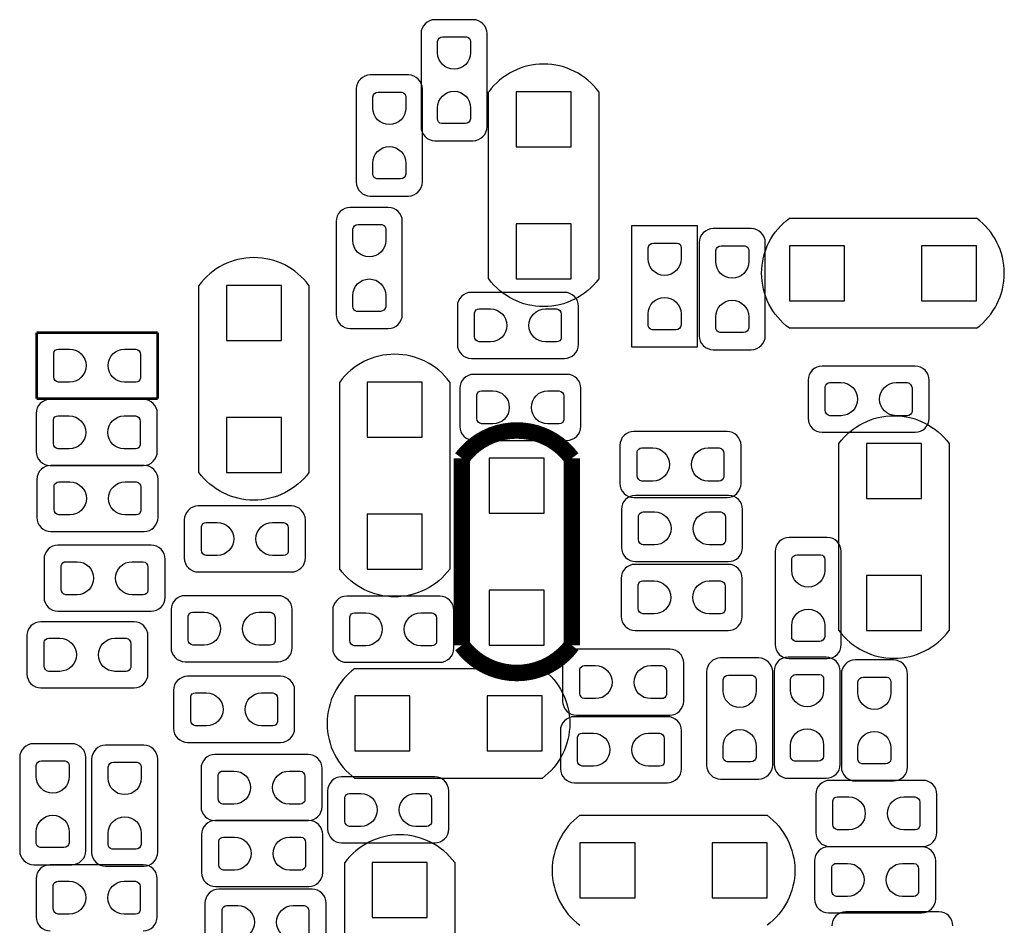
# Model space of a CAD drawing. Extents: x -19.8 to 77.6, y -11.3 to 44.7.
# Tile 7 of 11: x 33.5 to 42.4, y 23.9 to 32.1. Entities that reach past the tile are written whole.
import ezdxf

# ---------------------------------------------------------------- set-up
doc = ezdxf.new("R2010")
doc.units = 0
for name, color, linetype in [('PG_ASSEMBLY_BOTTOM', 12, 'CONTINUOUS'), ('PG_SILKSCREEN_BOTTOM', 7, 'CONTINUOUS'), ('PIN_BOTTOM', 52, 'CONTINUOUS')]:
    doc.layers.add(name, color=color, linetype=linetype)

msp = doc.modelspace()

# ---------------------------------------------------------------- linework, layer by layer
at = {"layer": 'PG_ASSEMBLY_BOTTOM'}
for points in [[(37.268429, 32.149821, 0.414214), (37.141429, 32.022821)], [(37.741631, 32.022821, 0.414135), (37.614631, 32.149821)], [(38.755853, 31.494247, 0.504928), (37.756059, 31.494247)], [(36.680419, 31.64713, 0.414214), (36.553419, 31.52013)], [(37.153621, 31.52013, 0.414135), (37.026621, 31.64713)], [(37.141429, 31.176722, 0.414253), (37.268429, 31.049722)], [(37.614631, 31.049722, 0.414174), (37.741631, 31.176722)], [(36.553419, 30.674031, 0.414253), (36.680419, 30.547031)], [(37.026621, 30.547031, 0.414174), (37.153621, 30.674031)], [(36.498098, 30.443221, 0.414214), (36.371098, 30.316221)], [(36.9713, 30.316221, 0.414135), (36.8443, 30.443221)], [(40.487854, 29.345611, -0.503873), (40.487854, 30.345405)], [(42.188079, 29.345611, 0.504928), (42.188079, 30.345405)], [(39.795983, 30.250409, 0.414214), (39.668983, 30.123409)], [(40.269185, 30.123409, 0.414135), (40.142185, 30.250409)], [(36.123423, 29.734485, 0.504928), (35.123628, 29.734485)], [(38.755853, 29.794022, -0.503873), (37.756059, 29.794022)], [(37.598579, 29.671493, 0.414135), (37.471579, 29.544493)], [(38.571678, 29.544493, 0.414174), (38.444678, 29.671493)], [(36.371098, 29.470121, 0.414253), (36.498098, 29.343121)], [(36.8443, 29.343121, 0.414174), (36.9713, 29.470121)], [(39.668983, 29.27731, 0.414253), (39.795983, 29.15031)], [(40.142185, 29.15031, 0.414174), (40.269185, 29.27731)], [(37.471579, 29.198291, 0.414214), (37.598579, 29.071291)], [(38.444678, 29.071291, 0.414253), (38.571678, 29.198291)], [(37.402795, 28.856356, 0.504928), (36.403001, 28.856356)], [(40.784755, 29.000958, 0.414253), (40.657755, 28.873958)], [(41.757854, 28.873958, 0.414214), (41.630854, 29.000958)], [(37.620727, 28.926333, 0.414135), (37.493727, 28.799333)], [(38.593827, 28.799333, 0.414174), (38.466827, 28.926333)], [(33.772577, 28.698723, 0.414135), (33.645577, 28.571723)], [(34.745676, 28.571723, 0.414174), (34.618676, 28.698723)], [(40.938425, 28.298115, -0.503873), (41.938219, 28.298115)], [(37.493727, 28.453131, 0.414214), (37.620727, 28.326131)], [(38.466827, 28.326131, 0.414253), (38.593827, 28.453131)], [(40.657755, 28.527756, 0.414174), (40.784755, 28.400756)], [(41.630854, 28.400756, 0.414135), (41.757854, 28.527756)], [(39.075335, 28.406877, 0.414135), (38.948335, 28.279877)], [(40.048434, 28.279877, 0.414174), (39.921434, 28.406877)], [(33.645577, 28.225521, 0.414214), (33.772577, 28.098521)], [(34.618676, 28.098521, 0.414253), (34.745676, 28.225521)], [(33.778927, 28.098521, 0.414135), (33.651927, 27.971521)], [(34.752026, 27.971521, 0.414174), (34.625026, 28.098521)], [(36.123423, 28.034259, -0.503873), (35.123628, 28.034259)], [(38.948335, 27.933675, 0.414214), (39.075335, 27.806675)], [(39.921434, 27.806675, 0.414253), (40.048434, 27.933675)], [(39.089559, 27.825471, 0.414135), (38.962559, 27.698471)], [(40.062658, 27.698471, 0.414174), (39.935658, 27.825471)], [(35.117735, 27.730196, 0.414135), (34.990735, 27.603196)], [(36.090835, 27.603196, 0.414174), (35.963835, 27.730196)], [(33.651927, 27.625319, 0.414214), (33.778927, 27.498319)], [(34.625026, 27.498319, 0.414253), (34.752026, 27.625319)], [(33.843417, 27.373326, 0.414135), (33.716417, 27.246326)], [(34.816517, 27.246326, 0.414174), (34.689517, 27.373326)], [(40.485593, 27.443201, 0.414214), (40.358593, 27.316201)], [(40.958795, 27.316201, 0.414135), (40.831795, 27.443201)], [(38.962559, 27.352269, 0.414214), (39.089559, 27.225269)], [(39.935658, 27.225269, 0.414253), (40.062658, 27.352269)], [(34.990735, 27.256994, 0.414214), (35.117735, 27.129994)], [(35.963835, 27.129994, 0.414253), (36.090835, 27.256994)], [(39.086536, 27.199133, 0.414135), (38.959536, 27.072133)], [(40.059635, 27.072133, 0.414174), (39.932635, 27.199133)], [(37.402795, 27.156131, -0.503873), (36.403001, 27.156131)], [(33.716417, 26.900124, 0.414214), (33.843417, 26.773124)], [(34.689517, 26.773124, 0.414253), (34.816517, 26.900124)], [(34.997568, 26.914627, 0.414135), (34.870568, 26.787627)], [(35.970667, 26.787627, 0.414174), (35.843667, 26.914627)], [(36.465993, 26.909243, 0.414253), (36.338993, 26.782243)], [(37.439092, 26.782243, 0.414214), (37.312092, 26.909243)], [(33.687995, 26.677137, 0.414253), (33.560995, 26.550137)], [(34.661094, 26.550137, 0.414214), (34.534094, 26.677137)], [(38.959536, 26.725931, 0.414214), (39.086536, 26.598931)], [(39.932635, 26.598931, 0.414253), (40.059635, 26.725931)], [(40.938425, 26.597889, 0.504928), (41.938219, 26.597889)], [(34.870568, 26.441425, 0.414214), (34.997568, 26.314425)], [(35.843667, 26.314425, 0.414253), (35.970667, 26.441425)], [(36.338993, 26.436041, 0.414174), (36.465993, 26.309041)], [(37.312092, 26.309041, 0.414135), (37.439092, 26.436041)], [(38.554711, 26.428929, 0.414253), (38.427711, 26.301929)], [(39.52781, 26.301929, 0.414214), (39.40081, 26.428929)], [(40.358593, 26.470102, 0.414253), (40.485593, 26.343102)], [(40.831795, 26.343102, 0.414174), (40.958795, 26.470102)], [(39.863293, 26.348207, 0.414214), (39.736293, 26.221207)], [(40.336495, 26.221207, 0.414135), (40.209495, 26.348207)], [(40.475992, 26.355015, 0.414214), (40.348992, 26.228015)], [(40.949194, 26.228015, 0.414135), (40.822194, 26.355015)], [(41.087294, 26.330681, 0.414214), (40.960294, 26.203681)], [(41.560496, 26.203681, 0.414135), (41.433496, 26.330681)], [(36.540999, 26.252729, 0.504928), (36.540999, 25.252934)], [(38.241224, 26.252729, -0.503873), (38.241224, 25.252934)], [(33.560995, 26.203935, 0.414174), (33.687995, 26.076935)], [(34.534094, 26.076935, 0.414135), (34.661094, 26.203935)], [(35.02025, 26.181482, 0.414253), (34.89325, 26.054482)], [(35.993349, 26.054482, 0.414214), (35.866349, 26.181482)], [(38.427711, 25.955727, 0.414174), (38.554711, 25.828727)], [(39.40081, 25.828727, 0.414135), (39.52781, 25.955727)], [(38.534569, 25.814706, 0.414253), (38.407569, 25.687706)], [(39.507668, 25.687706, 0.414214), (39.380668, 25.814706)], [(34.89325, 25.70828, 0.414174), (35.02025, 25.58128)], [(35.866349, 25.58128, 0.414135), (35.993349, 25.70828)], [(33.622488, 25.569367, 0.414174), (33.495488, 25.442367)], [(34.09569, 25.442367, 0.414253), (33.96869, 25.569367)], [(34.276284, 25.555677, 0.414174), (34.149284, 25.428677)], [(34.749486, 25.428677, 0.414253), (34.622486, 25.555677)], [(35.269627, 25.470841, 0.414253), (35.142627, 25.343841)], [(36.242727, 25.343841, 0.414214), (36.115727, 25.470841)], [(38.407569, 25.341504, 0.414174), (38.534569, 25.214504)], [(39.380668, 25.214504, 0.414135), (39.507668, 25.341504)], [(39.736293, 25.375108, 0.414253), (39.863293, 25.248108)], [(40.209495, 25.248108, 0.414174), (40.336495, 25.375108)], [(40.348992, 25.381915, 0.414253), (40.475992, 25.254915)], [(40.822194, 25.254915, 0.414174), (40.949194, 25.381915)], [(40.960294, 25.357582, 0.414253), (41.087294, 25.230582)], [(41.433496, 25.230582, 0.414174), (41.560496, 25.357582)], [(36.420273, 25.267437, 0.414135), (36.293273, 25.140437)], [(37.393372, 25.140437, 0.414174), (37.266372, 25.267437)], [(40.855138, 25.235865, 0.414253), (40.728138, 25.108865)], [(41.828237, 25.108865, 0.414214), (41.701237, 25.235865)], [(35.142627, 24.997639, 0.414174), (35.269627, 24.870639)], [(36.115727, 24.870639, 0.414135), (36.242727, 24.997639)], [(35.274987, 24.870664, 0.414253), (35.147987, 24.743664)], [(36.248086, 24.743664, 0.414214), (36.121086, 24.870664)], [(38.585369, 24.918238, 0.504928), (38.585369, 23.918443)], [(40.285594, 24.918238, -0.503873), (40.285594, 23.918443)], [(36.293273, 24.794235, 0.414214), (36.420273, 24.667235)], [(37.266372, 24.667235, 0.414253), (37.393372, 24.794235)], [(37.448007, 24.488369, 0.504928), (36.448213, 24.488369)], [(40.728138, 24.762663, 0.414174), (40.855138, 24.635663)], [(41.701237, 24.635663, 0.414135), (41.828237, 24.762663)], [(40.843987, 24.63165, 0.414253), (40.716987, 24.50465)], [(41.817087, 24.50465, 0.414214), (41.690087, 24.63165)], [(33.495488, 24.596268, 0.414135), (33.622488, 24.469268)], [(33.96869, 24.469268, 0.414214), (34.09569, 24.596268)], [(34.149284, 24.582577, 0.414135), (34.276284, 24.455577)], [(34.622486, 24.455577, 0.414214), (34.749486, 24.582577)], [(33.772119, 24.46909, 0.414135), (33.645119, 24.34209)], [(34.745219, 24.34209, 0.414174), (34.618219, 24.46909)], [(35.147987, 24.397462, 0.414174), (35.274987, 24.270462)], [(36.121086, 24.270462, 0.414135), (36.248086, 24.397462)], [(35.305746, 24.247373, 0.414253), (35.178746, 24.120373)], [(36.278845, 24.120373, 0.414214), (36.151845, 24.247373)], [(40.716987, 24.158448, 0.414174), (40.843987, 24.031448)], [(41.690087, 24.031448, 0.414135), (41.817087, 24.158448)], [(33.645119, 23.995888, 0.414214), (33.772119, 23.868888)], [(34.618219, 23.868888, 0.414253), (34.745219, 23.995888)], [(41.000451, 24.041303, 0.414253), (40.873451, 23.914303)], [(41.973551, 23.914303, 0.414214), (41.846551, 24.041303)]]:
    msp.add_lwpolyline(points, format="xyb", dxfattribs=at)
for points in [[(37.614631, 32.149821), (37.268429, 32.149821)], [(37.141429, 32.022821), (37.141429, 31.176722)], [(37.741631, 31.176722), (37.741631, 32.022821)], [(37.026621, 31.64713), (36.680419, 31.64713)], [(36.553419, 31.52013), (36.553419, 30.674031)], [(37.153621, 30.674031), (37.153621, 31.52013)], [(37.755957, 29.794124), (37.755957, 31.494146)], [(38.755955, 31.494146), (38.755955, 29.794124)], [(37.268429, 31.049722), (37.614631, 31.049722)], [(36.680419, 30.547031), (37.026621, 30.547031)], [(36.8443, 30.443221), (36.498098, 30.443221)], [(40.487956, 30.345507), (42.187978, 30.345507)], [(36.371098, 30.316221), (36.371098, 29.470121)], [(36.9713, 29.470121), (36.9713, 30.316221)], [(39.654531, 30.275581), (39.054532, 30.275581)], [(39.054532, 30.275581), (39.054532, 29.175761)], [(39.654531, 29.175761), (39.654531, 30.275581)], [(40.142185, 30.250409), (39.795983, 30.250409)], [(39.668983, 30.123409), (39.668983, 29.27731)], [(40.269185, 29.27731), (40.269185, 30.123409)], [(35.123526, 28.034361), (35.123526, 29.734383)], [(36.123524, 29.734383), (36.123524, 28.034361)], [(38.444678, 29.671493), (37.598579, 29.671493)], [(37.471579, 29.544493), (37.471579, 29.198291)], [(38.571678, 29.198291), (38.571678, 29.544493)], [(36.498098, 29.343121), (36.8443, 29.343121)], [(42.187978, 29.345509), (40.487956, 29.345509)], [(39.054532, 29.175761), (39.654531, 29.175761)], [(37.598579, 29.071291), (38.444678, 29.071291)], [(39.795983, 29.15031), (40.142185, 29.15031)], [(41.630854, 29.000958), (40.784755, 29.000958)], [(38.466827, 28.926333), (37.620727, 28.926333)], [(36.402899, 27.156232), (36.402899, 28.856254)], [(37.402897, 28.856254), (37.402897, 27.156232)], [(40.657755, 28.873958), (40.657755, 28.527756)], [(41.757854, 28.527756), (41.757854, 28.873958)], [(37.493727, 28.799333), (37.493727, 28.453131)], [(38.593827, 28.453131), (38.593827, 28.799333)], [(34.618676, 28.698723), (33.772577, 28.698723)], [(33.645577, 28.571723), (33.645577, 28.225521)], [(34.745676, 28.225521), (34.745676, 28.571723)], [(39.921434, 28.406877), (39.075335, 28.406877)], [(40.784755, 28.400756), (41.630854, 28.400756)], [(37.620727, 28.326131), (38.466827, 28.326131)], [(38.948335, 28.279877), (38.948335, 27.933675)], [(40.048434, 27.933675), (40.048434, 28.279877)], [(40.938323, 26.597991), (40.938323, 28.298013)], [(41.938321, 28.298013), (41.938321, 26.597991)], [(33.772577, 28.098521), (34.618676, 28.098521)], [(34.625026, 28.098521), (33.778927, 28.098521)], [(33.651927, 27.971521), (33.651927, 27.625319)], [(34.752026, 27.625319), (34.752026, 27.971521)], [(39.935658, 27.825471), (39.089559, 27.825471)], [(35.963835, 27.730196), (35.117735, 27.730196)], [(39.075335, 27.806675), (39.921434, 27.806675)], [(38.962559, 27.698471), (38.962559, 27.352269)], [(40.062658, 27.352269), (40.062658, 27.698471)], [(34.990735, 27.603196), (34.990735, 27.256994)], [(36.090835, 27.256994), (36.090835, 27.603196)], [(33.778927, 27.498319), (34.625026, 27.498319)], [(34.689517, 27.373326), (33.843417, 27.373326)], [(40.831795, 27.443201), (40.485593, 27.443201)], [(40.358593, 27.316201), (40.358593, 26.470102)], [(40.958795, 26.470102), (40.958795, 27.316201)], [(33.716417, 27.246326), (33.716417, 26.900124)], [(34.816517, 26.900124), (34.816517, 27.246326)], [(39.932635, 27.199133), (39.086536, 27.199133)], [(39.089559, 27.225269), (39.935658, 27.225269)], [(35.117735, 27.129994), (35.963835, 27.129994)], [(38.959536, 27.072133), (38.959536, 26.725931)], [(40.059635, 26.725931), (40.059635, 27.072133)], [(35.843667, 26.914627), (34.997568, 26.914627)], [(37.312092, 26.909243), (36.465993, 26.909243)], [(33.843417, 26.773124), (34.689517, 26.773124)], [(34.870568, 26.787627), (34.870568, 26.441425)], [(35.970667, 26.441425), (35.970667, 26.787627)], [(36.338993, 26.782243), (36.338993, 26.436041)], [(37.439092, 26.436041), (37.439092, 26.782243)], [(34.534094, 26.677137), (33.687995, 26.677137)], [(39.086536, 26.598931), (39.932635, 26.598931)], [(33.560995, 26.550137), (33.560995, 26.203935)], [(34.661094, 26.203935), (34.661094, 26.550137)], [(39.40081, 26.428929), (38.554711, 26.428929)], [(34.997568, 26.314425), (35.843667, 26.314425)], [(36.465993, 26.309041), (37.312092, 26.309041)], [(38.427711, 26.301929), (38.427711, 25.955727)], [(39.52781, 25.955727), (39.52781, 26.301929)], [(40.209495, 26.348207), (39.863293, 26.348207)], [(40.822194, 26.355015), (40.475992, 26.355015)], [(40.485593, 26.343102), (40.831795, 26.343102)], [(41.433496, 26.330681), (41.087294, 26.330681)], [(36.5411, 26.25283), (38.241122, 26.25283)], [(39.736293, 26.221207), (39.736293, 25.375108)], [(40.336495, 25.375108), (40.336495, 26.221207)], [(40.348992, 26.228015), (40.348992, 25.381915)], [(40.949194, 25.381915), (40.949194, 26.228015)], [(35.866349, 26.181482), (35.02025, 26.181482)], [(40.960294, 26.203681), (40.960294, 25.357582)], [(41.560496, 25.357582), (41.560496, 26.203681)], [(33.687995, 26.076935), (34.534094, 26.076935)], [(34.89325, 26.054482), (34.89325, 25.70828)], [(35.993349, 25.70828), (35.993349, 26.054482)], [(39.380668, 25.814706), (38.534569, 25.814706)], [(38.554711, 25.828727), (39.40081, 25.828727)], [(38.407569, 25.687706), (38.407569, 25.341504)], [(39.507668, 25.341504), (39.507668, 25.687706)], [(33.96869, 25.569367), (33.622488, 25.569367)], [(34.622486, 25.555677), (34.276284, 25.555677)], [(35.02025, 25.58128), (35.866349, 25.58128)], [(33.495488, 25.442367), (33.495488, 24.596268)], [(34.09569, 24.596268), (34.09569, 25.442367)], [(34.149284, 25.428677), (34.149284, 24.582577)], [(34.749486, 24.582577), (34.749486, 25.428677)], [(36.115727, 25.470841), (35.269627, 25.470841)], [(35.142627, 25.343841), (35.142627, 24.997639)], [(36.242727, 24.997639), (36.242727, 25.343841)], [(37.266372, 25.267437), (36.420273, 25.267437)], [(38.241122, 25.252832), (36.5411, 25.252832)], [(39.863293, 25.248108), (40.209495, 25.248108)], [(40.475992, 25.254915), (40.822194, 25.254915)], [(41.701237, 25.235865), (40.855138, 25.235865)], [(41.087294, 25.230582), (41.433496, 25.230582)], [(36.293273, 25.140437), (36.293273, 24.794235)], [(37.393372, 24.794235), (37.393372, 25.140437)], [(38.534569, 25.214504), (39.380668, 25.214504)], [(40.728138, 25.108865), (40.728138, 24.762663)], [(41.828237, 24.762663), (41.828237, 25.108865)], [(35.269627, 24.870639), (36.115727, 24.870639)], [(36.121086, 24.870664), (35.274987, 24.870664)], [(38.58547, 24.91834), (40.285492, 24.91834)], [(35.147987, 24.743664), (35.147987, 24.397462)], [(36.248086, 24.397462), (36.248086, 24.743664)], [(36.420273, 24.667235), (37.266372, 24.667235)], [(41.690087, 24.63165), (40.843987, 24.63165)], [(40.855138, 24.635663), (41.701237, 24.635663)], [(33.622488, 24.469268), (33.96869, 24.469268)], [(34.618219, 24.46909), (33.772119, 24.46909)], [(34.276284, 24.455577), (34.622486, 24.455577)], [(36.448111, 22.788245), (36.448111, 24.488267)], [(37.448109, 24.488267), (37.448109, 22.788245)], [(40.716987, 24.50465), (40.716987, 24.158448)], [(41.817087, 24.158448), (41.817087, 24.50465)], [(33.645119, 24.34209), (33.645119, 23.995888)], [(34.745219, 23.995888), (34.745219, 24.34209)], [(35.274987, 24.270462), (36.121086, 24.270462)], [(36.151845, 24.247373), (35.305746, 24.247373)], [(35.178746, 24.120373), (35.178746, 23.774171)], [(36.278845, 23.774171), (36.278845, 24.120373)], [(40.843987, 24.031448), (41.690087, 24.031448)], [(41.846551, 24.041303), (41.000451, 24.041303)]]:
    msp.add_lwpolyline(points, dxfattribs=at)
for points, const_width in [([(33.648904, 29.305275), (33.648904, 28.705277)], 0.0254), ([(34.748724, 29.305275), (33.648904, 29.305275)], 0.0254), ([(34.748724, 28.705277), (34.748724, 29.305275)], 0.0254), ([(33.648904, 28.705277), (34.748724, 28.705277)], 0.0254), ([(37.511609, 26.4636), (37.511609, 28.163622)], 0.100101), ([(38.511607, 28.163622), (38.511607, 26.4636)], 0.100101)]:
    msp.add_lwpolyline(points, dxfattribs=dict(at, const_width=const_width))
at = {"layer": 'PG_ASSEMBLY_BOTTOM', "const_width": 0.100101}
for points in [[(38.511505, 28.163723, 0.504928), (37.511711, 28.163723)], [(38.511505, 26.463498, -0.503873), (37.511711, 26.463498)]]:
    msp.add_lwpolyline(points, format="xyb", dxfattribs=at)
at = {"layer": 'PG_SILKSCREEN_BOTTOM'}
for points in [[(38.755853, 31.494247, 0.504928), (37.756059, 31.494247)], [(40.487854, 29.345611, -0.503873), (40.487854, 30.345405)], [(42.188079, 29.345611, 0.504928), (42.188079, 30.345405)], [(36.123423, 29.734485, 0.504928), (35.123628, 29.734485)], [(38.755853, 29.794022, -0.503873), (37.756059, 29.794022)], [(37.402795, 28.856356, 0.504928), (36.403001, 28.856356)], [(40.938425, 28.298115, -0.503873), (41.938219, 28.298115)], [(36.123423, 28.034259, -0.503873), (35.123628, 28.034259)], [(37.402795, 27.156131, -0.503873), (36.403001, 27.156131)], [(40.938425, 26.597889, 0.504928), (41.938219, 26.597889)], [(36.540999, 26.252729, 0.504928), (36.540999, 25.252934)], [(38.241224, 26.252729, -0.503873), (38.241224, 25.252934)], [(38.585369, 24.918238, 0.504928), (38.585369, 23.918443)], [(40.285594, 24.918238, -0.503873), (40.285594, 23.918443)], [(37.448007, 24.488369, 0.504928), (36.448213, 24.488369)]]:
    msp.add_lwpolyline(points, format="xyb", dxfattribs=at)
for points in [[(37.755957, 29.794124), (37.755957, 31.494146)], [(38.755955, 31.494146), (38.755955, 29.794124)], [(40.487956, 30.345507), (42.187978, 30.345507)], [(35.123526, 28.034361), (35.123526, 29.734383)], [(36.123524, 29.734383), (36.123524, 28.034361)], [(42.187978, 29.345509), (40.487956, 29.345509)], [(36.402899, 27.156232), (36.402899, 28.856254)], [(37.402897, 28.856254), (37.402897, 27.156232)], [(40.938323, 26.597991), (40.938323, 28.298013)], [(41.938321, 28.298013), (41.938321, 26.597991)], [(36.5411, 26.25283), (38.241122, 26.25283)], [(38.241122, 25.252832), (36.5411, 25.252832)], [(38.58547, 24.91834), (40.285492, 24.91834)], [(36.448111, 22.788245), (36.448111, 24.488267)], [(37.448109, 24.488267), (37.448109, 22.788245)]]:
    msp.add_lwpolyline(points, dxfattribs=at)
at = {"layer": 'PG_SILKSCREEN_BOTTOM', "const_width": 0.150089}
for points in [[(38.511505, 28.163723, 0.504928), (37.511711, 28.163723)], [(38.511505, 26.463498, -0.503873), (37.511711, 26.463498)]]:
    msp.add_lwpolyline(points, format="xyb", dxfattribs=at)
for points in [[(37.511609, 26.4636), (37.511609, 28.163622)], [(38.511607, 28.163622), (38.511607, 26.4636)]]:
    msp.add_lwpolyline(points, dxfattribs=at)
at = {"layer": 'PIN_BOTTOM'}
for points in [[(37.291543, 31.849771), (37.291543, 31.951371, -0.376179), (37.340032, 31.993865), (37.555932, 31.993865, -0.366061), (37.591721, 31.951371), (37.591721, 31.849771, -0.999182)], [(36.703533, 31.34708), (36.703533, 31.44868, -0.376179), (36.752022, 31.491174), (36.967922, 31.491174, -0.366061), (37.003711, 31.44868), (37.003711, 31.34708, -0.999182)], [(37.591721, 31.349493), (37.591721, 31.247893, -0.376179), (37.543232, 31.205399), (37.327332, 31.205399, -0.366061), (37.291543, 31.247893), (37.291543, 31.349493, -0.999182)], [(37.003711, 30.846801), (37.003711, 30.745201, -0.376179), (36.955222, 30.702707), (36.739322, 30.702707, -0.366061), (36.703533, 30.745201), (36.703533, 30.846801, -0.999182)], [(36.521212, 30.143171), (36.521212, 30.244771, -0.376179), (36.569701, 30.287265), (36.785601, 30.287265, -0.366061), (36.821389, 30.244771), (36.821389, 30.143171, -0.999182)], [(39.204443, 29.97581), (39.204443, 30.07741, -0.376179), (39.252931, 30.119904), (39.468831, 30.119904, -0.366061), (39.50462, 30.07741), (39.50462, 29.97581, -0.999182)], [(39.819097, 29.950359), (39.819097, 30.051959, -0.376179), (39.867586, 30.094453), (40.083486, 30.094453, -0.366061), (40.119275, 30.051959), (40.119275, 29.950359, -0.999182)], [(36.821389, 29.642892), (36.821389, 29.541292, -0.376179), (36.772901, 29.498798), (36.557001, 29.498798, -0.366061), (36.521212, 29.541292), (36.521212, 29.642892, -0.999182)], [(39.50462, 29.475532), (39.50462, 29.373932, -0.376179), (39.456131, 29.331437), (39.240231, 29.331437, -0.366061), (39.204443, 29.373932), (39.204443, 29.475532, -0.999182)], [(37.771629, 29.221405), (37.670029, 29.221405, -0.376179), (37.627535, 29.269893), (37.627535, 29.485793, -0.366061), (37.670029, 29.521582), (37.771629, 29.521582, -0.999182)], [(38.271907, 29.521582), (38.373507, 29.521582, -0.376179), (38.416001, 29.473093), (38.416001, 29.257193, -0.366061), (38.373507, 29.221405), (38.271907, 29.221405, -0.999182)], [(40.119275, 29.450081), (40.119275, 29.348481, -0.376179), (40.070786, 29.305987), (39.854886, 29.305987, -0.366061), (39.819097, 29.348481), (39.819097, 29.450081, -0.999182)], [(33.948675, 28.855187), (33.847075, 28.855187, -0.376179), (33.804581, 28.903676), (33.804581, 29.119576, -0.366061), (33.847075, 29.155365), (33.948675, 29.155365, -0.999182)], [(34.448953, 29.155365), (34.550553, 29.155365, -0.376179), (34.593047, 29.106876), (34.593047, 28.890976, -0.366061), (34.550553, 28.855187), (34.448953, 28.855187, -0.999182)], [(40.957525, 28.550667), (40.855925, 28.550667, -0.376179), (40.813431, 28.599155), (40.813431, 28.815055, -0.366061), (40.855925, 28.850844), (40.957525, 28.850844, -0.999182)], [(41.457804, 28.850844), (41.559404, 28.850844, -0.376179), (41.601898, 28.802355), (41.601898, 28.586455, -0.366061), (41.559404, 28.550667), (41.457804, 28.550667, -0.999182)], [(37.793778, 28.476245), (37.692178, 28.476245, -0.376179), (37.649683, 28.524733), (37.649683, 28.740633, -0.366061), (37.692178, 28.776422), (37.793778, 28.776422, -0.999182)], [(38.294056, 28.776422), (38.395656, 28.776422, -0.376179), (38.43815, 28.727933), (38.43815, 28.512033, -0.366061), (38.395656, 28.476245), (38.294056, 28.476245, -0.999182)], [(33.945627, 28.248635), (33.844027, 28.248635, -0.376179), (33.801533, 28.297124), (33.801533, 28.513024, -0.366061), (33.844027, 28.548813), (33.945627, 28.548813, -0.999182)], [(34.445905, 28.548813), (34.547505, 28.548813, -0.376179), (34.589999, 28.500324), (34.589999, 28.284424, -0.366061), (34.547505, 28.248635), (34.445905, 28.248635, -0.999182)], [(39.248385, 27.956789), (39.146785, 27.956789, -0.376179), (39.104291, 28.005278), (39.104291, 28.221178, -0.366061), (39.146785, 28.256967), (39.248385, 28.256967, -0.999182)], [(39.748663, 28.256967), (39.850263, 28.256967, -0.376179), (39.892757, 28.208478), (39.892757, 27.992578, -0.366061), (39.850263, 27.956789), (39.748663, 27.956789, -0.999182)], [(33.951977, 27.648433), (33.850377, 27.648433, -0.376179), (33.807883, 27.696922), (33.807883, 27.912822, -0.366061), (33.850377, 27.948611), (33.951977, 27.948611, -0.999182)], [(34.452255, 27.948611), (34.553855, 27.948611, -0.376179), (34.596349, 27.900122), (34.596349, 27.684222, -0.366061), (34.553855, 27.648433), (34.452255, 27.648433, -0.999182)], [(39.262609, 27.375383), (39.161009, 27.375383, -0.376179), (39.118515, 27.423872), (39.118515, 27.639772, -0.366061), (39.161009, 27.675561), (39.262609, 27.675561, -0.999182)], [(39.762887, 27.675561), (39.864487, 27.675561, -0.376179), (39.906981, 27.627072), (39.906981, 27.411172, -0.366061), (39.864487, 27.375383), (39.762887, 27.375383, -0.999182)], [(35.290785, 27.280108), (35.189185, 27.280108, -0.376179), (35.146691, 27.328597), (35.146691, 27.544497, -0.366061), (35.189185, 27.580285), (35.290785, 27.580285, -0.999182)], [(35.791064, 27.580285), (35.892664, 27.580285, -0.376179), (35.935158, 27.531797), (35.935158, 27.315897, -0.366061), (35.892664, 27.280108), (35.791064, 27.280108, -0.999182)], [(40.508707, 27.143151), (40.508707, 27.244751, -0.376179), (40.557196, 27.287245), (40.773096, 27.287245, -0.366061), (40.808885, 27.244751), (40.808885, 27.143151, -0.999182)], [(34.016467, 26.923238), (33.914867, 26.923238, -0.376179), (33.872373, 26.971727), (33.872373, 27.187627, -0.366061), (33.914867, 27.223415), (34.016467, 27.223415, -0.999182)], [(34.516746, 27.223415), (34.618346, 27.223415, -0.376179), (34.66084, 27.174927), (34.66084, 26.959027, -0.366061), (34.618346, 26.923238), (34.516746, 26.923238, -0.999182)], [(39.259586, 26.749045), (39.157986, 26.749045, -0.376179), (39.115492, 26.797533), (39.115492, 27.013433, -0.366061), (39.157986, 27.049222), (39.259586, 27.049222, -0.999182)], [(39.759865, 27.049222), (39.861465, 27.049222, -0.376179), (39.903959, 27.000733), (39.903959, 26.784833, -0.366061), (39.861465, 26.749045), (39.759865, 26.749045, -0.999182)], [(35.170618, 26.464539), (35.069018, 26.464539, -0.376179), (35.026524, 26.513028), (35.026524, 26.728928, -0.366061), (35.069018, 26.764717), (35.170618, 26.764717, -0.999182)], [(35.670896, 26.764717), (35.772496, 26.764717, -0.376179), (35.814991, 26.716228), (35.814991, 26.500328, -0.366061), (35.772496, 26.464539), (35.670896, 26.464539, -0.999182)], [(36.638763, 26.458951), (36.537163, 26.458951, -0.376179), (36.494669, 26.50744), (36.494669, 26.72334, -0.366061), (36.537163, 26.759129), (36.638763, 26.759129, -0.999182)], [(37.139042, 26.759129), (37.240642, 26.759129, -0.376179), (37.283136, 26.71064), (37.283136, 26.49474, -0.366061), (37.240642, 26.458951), (37.139042, 26.458951, -0.999182)], [(40.808885, 26.642873), (40.808885, 26.541273, -0.376179), (40.760396, 26.498779), (40.544496, 26.498779, -0.366061), (40.508707, 26.541273), (40.508707, 26.642873, -0.999182)], [(33.860765, 26.226846), (33.759165, 26.226846, -0.376179), (33.716671, 26.275335), (33.716671, 26.491235, -0.366061), (33.759165, 26.527023), (33.860765, 26.527023, -0.999182)], [(34.361044, 26.527023), (34.462644, 26.527023, -0.376179), (34.505138, 26.478535), (34.505138, 26.262635, -0.366061), (34.462644, 26.226846), (34.361044, 26.226846, -0.999182)], [(38.727482, 25.978637), (38.625882, 25.978637, -0.376179), (38.583387, 26.027126), (38.583387, 26.243026, -0.366061), (38.625882, 26.278815), (38.727482, 26.278815, -0.999182)], [(39.22776, 26.278815), (39.32936, 26.278815, -0.376179), (39.371854, 26.230326), (39.371854, 26.014426, -0.366061), (39.32936, 25.978637), (39.22776, 25.978637, -0.999182)], [(39.886407, 26.048157), (39.886407, 26.149757, -0.376179), (39.934896, 26.192251), (40.150796, 26.192251, -0.366061), (40.186585, 26.149757), (40.186585, 26.048157, -0.999182)], [(40.499106, 26.054964), (40.499106, 26.156564, -0.376179), (40.547595, 26.199059), (40.763495, 26.199059, -0.366061), (40.799283, 26.156564), (40.799283, 26.054964, -0.999182)], [(41.110408, 26.030631), (41.110408, 26.132231, -0.376179), (41.158897, 26.174725), (41.374797, 26.174725, -0.366061), (41.410585, 26.132231), (41.410585, 26.030631, -0.999182)], [(35.193021, 25.731191), (35.091421, 25.731191, -0.376179), (35.048927, 25.779679), (35.048927, 25.995579, -0.366061), (35.091421, 26.031368), (35.193021, 26.031368, -0.999182)], [(35.693299, 26.031368), (35.794899, 26.031368, -0.376179), (35.837393, 25.982879), (35.837393, 25.766979, -0.366061), (35.794899, 25.731191), (35.693299, 25.731191, -0.999182)], [(40.186585, 25.547879), (40.186585, 25.446279, -0.376179), (40.138096, 25.403785), (39.922196, 25.403785, -0.366061), (39.886407, 25.446279), (39.886407, 25.547879, -0.999182)], [(40.799283, 25.554686), (40.799283, 25.453086, -0.376179), (40.750795, 25.410592), (40.534895, 25.410592, -0.366061), (40.499106, 25.453086), (40.499106, 25.554686, -0.999182)], [(41.410585, 25.530353), (41.410585, 25.428753, -0.376179), (41.362097, 25.386259), (41.146197, 25.386259, -0.366061), (41.110408, 25.428753), (41.110408, 25.530353, -0.999182)], [(38.707339, 25.364415), (38.605739, 25.364415, -0.376179), (38.563245, 25.412903), (38.563245, 25.628803, -0.366061), (38.605739, 25.664592), (38.707339, 25.664592, -0.999182)], [(39.207618, 25.664592), (39.309218, 25.664592, -0.376179), (39.351712, 25.616103), (39.351712, 25.400203, -0.366061), (39.309218, 25.364415), (39.207618, 25.364415, -0.999182)], [(33.645399, 25.269596), (33.645399, 25.371196, -0.376179), (33.693887, 25.413691), (33.909787, 25.413691, -0.366061), (33.945576, 25.371196), (33.945576, 25.269596, -0.999182)], [(34.299195, 25.255906), (34.299195, 25.357506, -0.376179), (34.347683, 25.4), (34.563583, 25.4, -0.366061), (34.599372, 25.357506), (34.599372, 25.255906, -0.999182)], [(35.442398, 25.020549), (35.340798, 25.020549, -0.376179), (35.298304, 25.069038), (35.298304, 25.284938, -0.366061), (35.340798, 25.320727), (35.442398, 25.320727, -0.999182)], [(35.942676, 25.320727), (36.044276, 25.320727, -0.376179), (36.086771, 25.272238), (36.086771, 25.056338, -0.366061), (36.044276, 25.020549), (35.942676, 25.020549, -0.999182)], [(36.593323, 24.817349), (36.491723, 24.817349, -0.376179), (36.449229, 24.865838), (36.449229, 25.081738, -0.366061), (36.491723, 25.117527), (36.593323, 25.117527, -0.999182)], [(37.093601, 25.117527), (37.195201, 25.117527, -0.376179), (37.237695, 25.069038), (37.237695, 24.853138, -0.366061), (37.195201, 24.817349), (37.093601, 24.817349, -0.999182)], [(41.027909, 24.785574), (40.926309, 24.785574, -0.376179), (40.883815, 24.834063), (40.883815, 25.049963, -0.366061), (40.926309, 25.085751), (41.027909, 25.085751, -0.999182)], [(41.528187, 25.085751), (41.629787, 25.085751, -0.376179), (41.672281, 25.037263), (41.672281, 24.821363, -0.366061), (41.629787, 24.785574), (41.528187, 24.785574, -0.999182)], [(33.945576, 24.769318), (33.945576, 24.667718, -0.376179), (33.897087, 24.625224), (33.681187, 24.625224, -0.366061), (33.645399, 24.667718), (33.645399, 24.769318, -0.999182)], [(34.599372, 24.755627), (34.599372, 24.654027, -0.376179), (34.550883, 24.611533), (34.334983, 24.611533, -0.366061), (34.299195, 24.654027), (34.299195, 24.755627, -0.999182)], [(35.447757, 24.420373), (35.346157, 24.420373, -0.376179), (35.303663, 24.468861), (35.303663, 24.684761, -0.366061), (35.346157, 24.72055), (35.447757, 24.72055, -0.999182)], [(35.948036, 24.72055), (36.049636, 24.72055, -0.376179), (36.09213, 24.672061), (36.09213, 24.456161, -0.366061), (36.049636, 24.420373), (35.948036, 24.420373, -0.999182)], [(41.016758, 24.181359), (40.915158, 24.181359, -0.376179), (40.872664, 24.229847), (40.872664, 24.445747, -0.366061), (40.915158, 24.481536), (41.016758, 24.481536, -0.999182)], [(41.517037, 24.481536), (41.618637, 24.481536, -0.376179), (41.661131, 24.433047), (41.661131, 24.217147, -0.366061), (41.618637, 24.181359), (41.517037, 24.181359, -0.999182)], [(33.94517, 24.019002), (33.84357, 24.019002, -0.376179), (33.801075, 24.067491), (33.801075, 24.283391, -0.366061), (33.84357, 24.319179), (33.94517, 24.319179, -0.999182)], [(34.445448, 24.319179), (34.547048, 24.319179, -0.376179), (34.589542, 24.270691), (34.589542, 24.054791, -0.366061), (34.547048, 24.019002), (34.445448, 24.019002, -0.999182)], [(35.478517, 23.797082), (35.376917, 23.797082, -0.376179), (35.334423, 23.845571), (35.334423, 24.061471, -0.366061), (35.376917, 24.097259), (35.478517, 24.097259, -0.999182)], [(35.978795, 24.097259), (36.080395, 24.097259, -0.376179), (36.122889, 24.048771), (36.122889, 23.832871, -0.366061), (36.080395, 23.797082), (35.978795, 23.797082, -0.999182)]]:
    msp.add_lwpolyline(points, format="xyb", close=True, dxfattribs=at)
for points in [[(38.00602, 30.994198), (38.505892, 30.994198), (38.505892, 31.49407), (38.00602, 31.49407)], [(38.00602, 29.7942), (38.505892, 29.7942), (38.505892, 30.294072), (38.00602, 30.294072)], [(40.488032, 30.095444), (40.488032, 29.595572), (40.987904, 29.595572), (40.987904, 30.095444)], [(41.688029, 30.095444), (41.688029, 29.595572), (42.187901, 29.595572), (42.187901, 30.095444)], [(35.373589, 29.234435), (35.873461, 29.234435), (35.873461, 29.734307), (35.373589, 29.734307)], [(36.652962, 28.356306), (37.152834, 28.356306), (37.152834, 28.856178), (36.652962, 28.856178)], [(35.373589, 28.034437), (35.873461, 28.034437), (35.873461, 28.534309), (35.373589, 28.534309)], [(41.688258, 28.297937), (41.188386, 28.297937), (41.188386, 27.798065), (41.688258, 27.798065)], [(37.761672, 27.663673), (38.261544, 27.663673), (38.261544, 28.163545), (37.761672, 28.163545)], [(36.652962, 27.156308), (37.152834, 27.156308), (37.152834, 27.65618), (36.652962, 27.65618)], [(41.688258, 27.097939), (41.188386, 27.097939), (41.188386, 26.598067), (41.688258, 26.598067)], [(37.761672, 26.463676), (38.261544, 26.463676), (38.261544, 26.963548), (37.761672, 26.963548)], [(37.041049, 25.502895), (37.041049, 26.002767), (36.541177, 26.002767), (36.541177, 25.502895)], [(38.241046, 25.502895), (38.241046, 26.002767), (37.741174, 26.002767), (37.741174, 25.502895)], [(39.085418, 24.168405), (39.085418, 24.668277), (38.585546, 24.668277), (38.585546, 24.168405)], [(40.285416, 24.168405), (40.285416, 24.668277), (39.785544, 24.668277), (39.785544, 24.168405)], [(36.698174, 23.988319), (37.198046, 23.988319), (37.198046, 24.488191), (36.698174, 24.488191)]]:
    msp.add_lwpolyline(points, close=True, dxfattribs=at)

doc.saveas('drawing.dxf')
